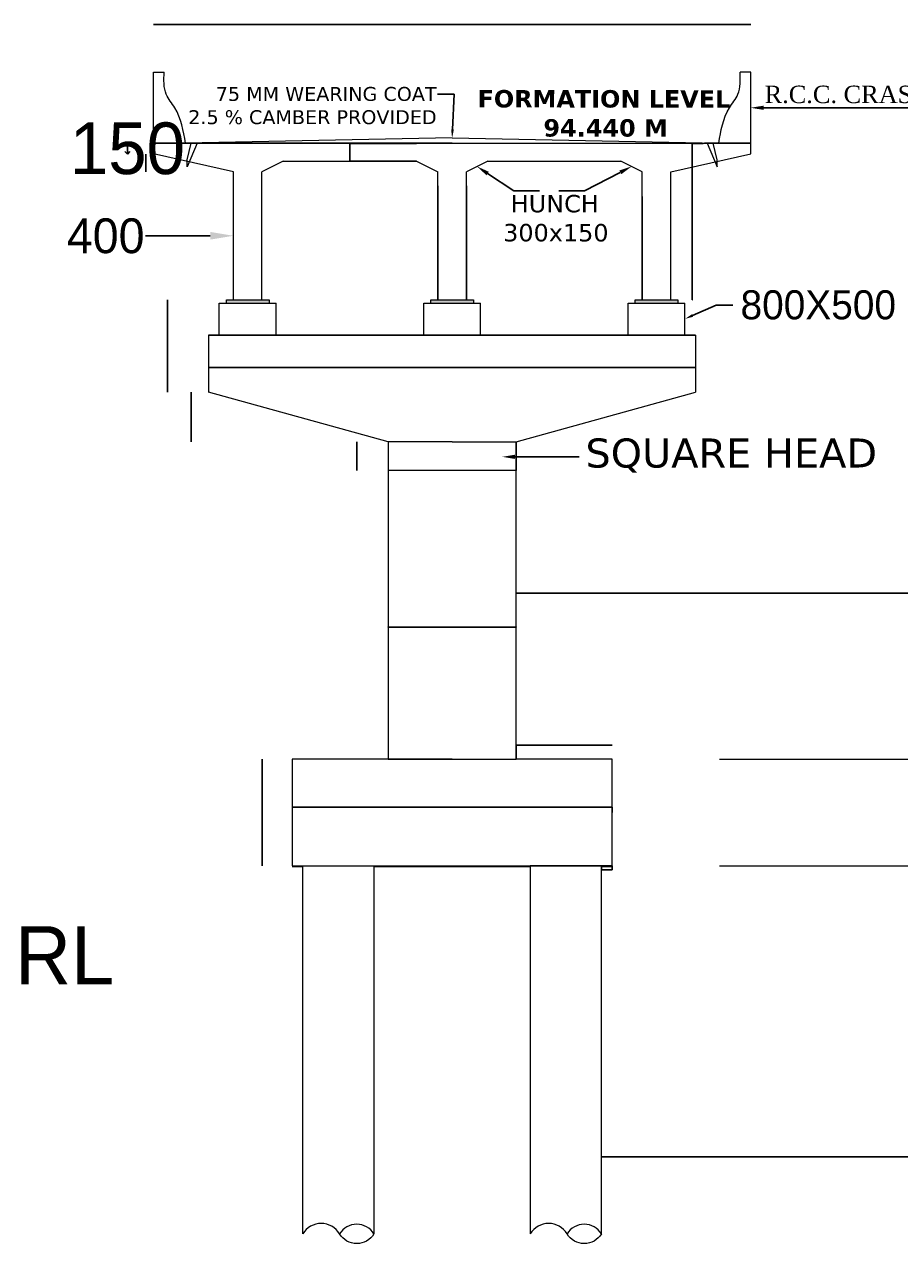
# Model space of a CAD drawing. Header units: millimetres. Extents: x -20950785 to 389010297, y -11535949 to 14056629.
# Tile 218 of 256: x 11945682 to 11983355, y -924157 to -871685. Entities that reach past the tile are written whole.
import ezdxf
from ezdxf import colors
from ezdxf.entities.mleader import LeaderData, LeaderLine
from ezdxf.math import Vec2, Vec3

# ---------------------------------------------------------------- set-up
doc = ezdxf.new("R2010")
doc.units = ezdxf.units.MM
doc.header["$LTSCALE"] = 60
doc.header["$MEASUREMENT"] = 0
doc.layers.add('AAA', color=210, linetype='Continuous')
doc.layers.add('TEXT', color=7, linetype='Continuous')
doc.layers.add('bRIDGE LINE', color=1, linetype='Continuous', lineweight=15)
doc.layers.add('HAAAA', color=7, linetype='Continuous', lineweight=15, plot=False, transparency=0.01)
doc.styles.add('PDF Arial Bold', font='times.ttf')
doc.styles.add('PDF Verdana Bold', font='verdanab.ttf')
doc.dimstyles.get("Standard").update_dxf_attribs({"dimtxt": 400, "dimasz": 215, "dimexe": 0.18, "dimexo": 0.0625, "dimgap": 0.09, "dimtad": 0, "dimtih": 1, "dimtoh": 1, "dimdec": 0, "dimzin": 4, "dimdsep": 46, "dimtxsty": 'Standard', "dimblk": 'OPEN90', "dimcen": 0, "dimadec": 0, "dimazin": 1, "dimtfac": 1, "dimtdec": 0, "dimtix": 1, "dimtofl": 0, "dimtmove": 0, "dimatfit": 3, "dimldrblk": 'OPEN30', "dimfxl": 1, "dimtolj": 1, "dimtzin": 0, "dimarcsym": 0})

# ---------------------------------------------------------------- blocks, each defined once
blk = doc.blocks.new('_Open90')
at = {"color": 0, "linetype": 'ByBlock', "lineweight": -2}
for p, q in [((0, 0), (-1, 0)), ((-0.5, 0.5), (0, 0)), ((0, 0), (-0.5, -0.5))]:
    blk.add_line(p, q, dxfattribs=at)
blk = doc.blocks.new('*D1419')
at = {"layer": 'AAA', "color": 0, "lineweight": -2, "ltscale": 2, "transparency": 16777216}
for p, q in [((11951838, -885067), (11951838, -885067)), ((11951838, -885067), (11951838, -887514)), ((11951838, -887515), (11951838, -887515))]:
    blk.add_line(p, q, dxfattribs=at)
at = {"layer": 'Defpoints', "color": 0, "lineweight": 9, "ltscale": 2, "transparency": 16777216}
for p in [(11951838, -885067), (11951838, -887515), (11951838, -887515)]:
    blk.add_point(p, dxfattribs=at)
at = {"layer": 'AAA', "color": 0, "lineweight": -2, "ltscale": 2, "transparency": 16777216, "xscale": 0.5, "yscale": 0.5, "zscale": 0.5}
for p, rotation in [((11951838, -885067), 90), ((11951838, -887515), 270)]:
    blk.add_blockref('_Open90', p, dxfattribs=dict(at, rotation=rotation))
at = {"layer": 'AAA', "color": 0, "lineweight": 5, "ltscale": 2, "transparency": 16777216, "insert": (11951835, -886291), "char_height": 2, "attachment_point": 5}
blk.add_mtext('\\A1;800', dxfattribs=at)
blk = doc.blocks.new('_Open30')
at = {"color": 0, "linetype": 'ByBlock', "lineweight": -2}
for p, q in [((-1, 0.27), (0, 0)), ((0, 0), (-1, -0.27)), ((0, 0), (-1, 0))]:
    blk.add_line(p, q, dxfattribs=at)
blk = doc.blocks.new('*D1420')
at = {"layer": 'AAA', "color": 0, "lineweight": -2, "ltscale": 2, "transparency": 16777216}
for p, q in [((11959997, -889657), (11959997, -889657)), ((11959997, -889657), (11959997, -890881)), ((11959997, -890881), (11959997, -890881))]:
    blk.add_line(p, q, dxfattribs=at)
at = {"layer": 'Defpoints', "color": 0, "lineweight": 9, "ltscale": 2, "transparency": 16777216}
for p in [(11959997, -889657), (11959997, -890881), (11959997, -890881)]:
    blk.add_point(p, dxfattribs=at)
at = {"layer": 'AAA', "color": 0, "lineweight": -2, "ltscale": 2, "transparency": 16777216, "xscale": 0.5, "yscale": 0.5, "zscale": 0.5}
for p, rotation in [((11959997, -889657), 90), ((11959997, -890881), 270)]:
    blk.add_blockref('_Open90', p, dxfattribs=dict(at, rotation=rotation))
at = {"layer": 'AAA', "color": 0, "lineweight": 5, "ltscale": 2, "transparency": 16777216, "insert": (11959993, -890269), "char_height": 2, "attachment_point": 5}
blk.add_mtext('\\A1;{\\H1.5x;400}', dxfattribs=at)
blk = doc.blocks.new('*D1421')
at = {"layer": 'AAA', "color": 0, "lineweight": -2, "ltscale": 2, "transparency": 16777216}
for p, q in [((11955918, -903306), (11955918, -903306)), ((11955918, -903306), (11955918, -905598)), ((11955918, -907896), (11955918, -905604)), ((11955918, -907896), (11955918, -907896))]:
    blk.add_line(p, q, dxfattribs=at)
at = {"layer": 'Defpoints', "color": 0, "lineweight": 9, "ltscale": 2, "transparency": 16777216}
for p in [(11955918, -903306), (11955918, -907896), (11955918, -907896)]:
    blk.add_point(p, dxfattribs=at)
at = {"layer": 'AAA', "color": 0, "lineweight": -2, "ltscale": 2, "transparency": 16777216, "xscale": 0.2, "yscale": 0.2, "zscale": 0.2}
for p, rotation in [((11955918, -903306), 90), ((11955918, -907896), 270)]:
    blk.add_blockref('_Open90', p, dxfattribs=dict(at, rotation=rotation))
at = {"layer": 'AAA', "color": 0, "lineweight": 5, "ltscale": 2, "transparency": 16777216, "insert": (11955918, -905601), "char_height": 1, "attachment_point": 5, "rotation": 90}
blk.add_mtext('\\A1;{\\H2x;1500}', dxfattribs=at)
blk = doc.blocks.new('*D1422')
at = {"layer": 'AAA', "color": 0, "lineweight": -2, "ltscale": 2, "transparency": 16777216}
for p, q in [((11961339, -897620), (11961339, -897619)), ((11961339, -897620), (11964090, -897620)), ((11966848, -897620), (11964097, -897620)), ((11966848, -897620), (11966848, -897619))]:
    blk.add_line(p, q, dxfattribs=at)
at = {"layer": 'Defpoints', "color": 0, "lineweight": 9, "ltscale": 2, "transparency": 16777216}
for p in [(11961339, -897620), (11966848, -897620), (11966848, -897620)]:
    blk.add_point(p, dxfattribs=at)
at = {"layer": 'AAA', "color": 0, "lineweight": -2, "ltscale": 2, "transparency": 16777216, "xscale": 0.2, "yscale": 0.2, "zscale": 0.2, "rotation": 180}
blk.add_blockref('_Open90', (11961339, -897620), dxfattribs=at)
at = {"layer": 'AAA', "color": 0, "lineweight": -2, "ltscale": 2, "transparency": 16777216, "xscale": 0.2, "yscale": 0.2, "zscale": 0.2}
blk.add_blockref('_Open90', (11966848, -897620), dxfattribs=at)
at = {"layer": 'AAA', "color": 0, "lineweight": 5, "ltscale": 2, "transparency": 16777216, "insert": (11964093, -897620), "char_height": 1, "attachment_point": 5}
blk.add_mtext('\\A1;{\\H2.45x;1800}', dxfattribs=at)
blk = doc.blocks.new('*D1423')
at = {"layer": 'AAA', "color": 0, "lineweight": -2, "ltscale": 2, "transparency": 16777216}
for p, q in [((11957208, -905370), (11957208, -905370)), ((11957208, -905370), (11964090, -905370)), ((11970979, -905370), (11964097, -905370)), ((11970979, -905601), (11970979, -905370))]:
    blk.add_line(p, q, dxfattribs=at)
at = {"layer": 'Defpoints', "color": 0, "lineweight": 9, "ltscale": 2, "transparency": 16777216}
for p in [(11957208, -905370), (11970979, -905370), (11970979, -905601)]:
    blk.add_point(p, dxfattribs=at)
at = {"layer": 'AAA', "color": 0, "lineweight": -2, "ltscale": 2, "transparency": 16777216, "xscale": 0.2, "yscale": 0.2, "zscale": 0.2, "rotation": 180}
blk.add_blockref('_Open90', (11957208, -905370), dxfattribs=at)
at = {"layer": 'AAA', "color": 0, "lineweight": -2, "ltscale": 2, "transparency": 16777216, "xscale": 0.2, "yscale": 0.2, "zscale": 0.2}
blk.add_blockref('_Open90', (11970979, -905370), dxfattribs=at)
at = {"layer": 'AAA', "color": 0, "lineweight": 5, "ltscale": 2, "transparency": 16777216, "insert": (11964093, -905370), "char_height": 1, "attachment_point": 5}
blk.add_mtext('\\A1;{\\H2x;4500}', dxfattribs=at)
blk = doc.blocks.new('*D1424')
at = {"layer": 'AAA', "color": 0, "lineweight": -2, "ltscale": 2, "transparency": 16777216}
for p, q in [((11951838, -883536), (11951838, -883536)), ((11951838, -883537), (11951838, -885066)), ((11951838, -885067), (11951838, -885067))]:
    blk.add_line(p, q, dxfattribs=at)
at = {"layer": 'Defpoints', "color": 0, "lineweight": 9, "ltscale": 2, "transparency": 16777216}
for p in [(11951838, -883536), (11951838, -885067), (11951838, -885067)]:
    blk.add_point(p, dxfattribs=at)
at = {"layer": 'AAA', "color": 0, "lineweight": -2, "ltscale": 2, "transparency": 16777216, "xscale": 0.5, "yscale": 0.5, "zscale": 0.5}
for p, rotation in [((11951838, -883536), 90), ((11951838, -885067), 270)]:
    blk.add_blockref('_Open90', p, dxfattribs=dict(at, rotation=rotation))
at = {"layer": 'AAA', "color": 0, "lineweight": 5, "ltscale": 2, "transparency": 16777216, "insert": (11951835, -884301), "char_height": 2, "attachment_point": 5}
blk.add_mtext('\\A1;500', dxfattribs=at)
blk = doc.blocks.new('*D1425')
at = {"layer": 'AAA', "color": 0, "lineweight": -2, "transparency": 16777216}
for p, q in [((11952861, -887515), (11952861, -887515)), ((11952861, -887515), (11952861, -889656)), ((11952861, -889657), (11952861, -889657))]:
    blk.add_line(p, q, dxfattribs=at)
at = {"layer": 'Defpoints', "color": 0, "lineweight": 9, "transparency": 16777216}
for p in [(11952861, -887515), (11952861, -889657), (11952861, -889657)]:
    blk.add_point(p, dxfattribs=at)
at = {"layer": 'AAA', "color": 0, "lineweight": -2, "transparency": 16777216, "xscale": 0.5, "yscale": 0.5, "zscale": 0.5}
for p, rotation in [((11952861, -887515), 90), ((11952861, -889657), 270)]:
    blk.add_blockref('_Open90', p, dxfattribs=dict(at, rotation=rotation))
at = {"layer": 'AAA', "color": 0, "lineweight": 5, "transparency": 16777216, "insert": (11952858, -888586), "char_height": 0.4, "attachment_point": 5}
blk.add_mtext('\\A1;{\\H6.66667x;700}', dxfattribs=at)
blk = doc.blocks.new('*D1426')
at = {"layer": 'AAA', "color": 0, "lineweight": -2, "ltscale": 2, "transparency": 16777216}
for p, q in [((11953612, -886453), (11953612, -886453)), ((11953613, -886454), (11964086, -886454)), ((11974574, -886454), (11964101, -886454)), ((11974575, -886453), (11974575, -886453))]:
    blk.add_line(p, q, dxfattribs=at)
at = {"layer": 'Defpoints', "color": 0, "lineweight": 9, "ltscale": 2, "transparency": 16777216}
for p in [(11953612, -886454), (11974575, -886454), (11974575, -886454)]:
    blk.add_point(p, dxfattribs=at)
at = {"layer": 'AAA', "color": 0, "lineweight": -2, "ltscale": 2, "transparency": 16777216, "rotation": 180}
blk.add_blockref('_Open90', (11953612, -886454), dxfattribs=at)
at = {"layer": 'AAA', "color": 0, "lineweight": -2, "ltscale": 2, "transparency": 16777216}
blk.add_blockref('_Open90', (11974575, -886454), dxfattribs=at)
at = {"layer": 'AAA', "color": 0, "lineweight": 5, "ltscale": 2, "transparency": 16777216, "insert": (11964093, -886454), "char_height": 2, "attachment_point": 5}
blk.add_mtext('\\A1;{\\H2x;6850}', dxfattribs=at)
blk = doc.blocks.new('*D1503')
at = {"layer": 'AAA', "color": 0, "lineweight": -2, "ltscale": 2, "transparency": 16777216}
for p, q in [((11970520, -907896), (11970520, -908065)), ((11970520, -908065), (11970747, -908065)), ((11970979, -908065), (11970752, -908065)), ((11970979, -907896), (11970979, -908065))]:
    blk.add_line(p, q, dxfattribs=at)
at = {"layer": 'Defpoints', "color": 0, "lineweight": 9, "ltscale": 2, "transparency": 16777216}
for p in [(11970520, -907896), (11970979, -907896), (11970979, -908065)]:
    blk.add_point(p, dxfattribs=at)
at = {"layer": 'AAA', "color": 0, "lineweight": -2, "ltscale": 2, "transparency": 16777216, "xscale": 0.2, "yscale": 0.2, "zscale": 0.2, "rotation": 180}
blk.add_blockref('_Open90', (11970520, -908065), dxfattribs=at)
at = {"layer": 'AAA', "color": 0, "lineweight": -2, "ltscale": 2, "transparency": 16777216, "xscale": 0.2, "yscale": 0.2, "zscale": 0.2}
blk.add_blockref('_Open90', (11970979, -908065), dxfattribs=at)
at = {"layer": 'AAA', "color": 0, "lineweight": 5, "ltscale": 2, "transparency": 16777216, "insert": (11970750, -908065), "char_height": 1, "attachment_point": 5}
blk.add_mtext('\\A1;{\\H2x;150}', dxfattribs=at)
blk = doc.blocks.new('*D1504')
at = {"layer": 'AAA', "color": 0, "lineweight": -2, "ltscale": 2, "transparency": 16777216}
for p, q in [((11966848, -903306), (11966848, -902705)), ((11966848, -902705), (11968910, -902705)), ((11970979, -902705), (11968917, -902705)), ((11970979, -902705), (11970979, -902705))]:
    blk.add_line(p, q, dxfattribs=at)
at = {"layer": 'Defpoints', "color": 0, "lineweight": 9, "ltscale": 2, "transparency": 16777216}
for p in [(11970979, -902705), (11970979, -902705), (11966848, -903306)]:
    blk.add_point(p, dxfattribs=at)
at = {"layer": 'AAA', "color": 0, "lineweight": -2, "ltscale": 2, "transparency": 16777216, "xscale": 0.2, "yscale": 0.2, "zscale": 0.2, "rotation": 180}
blk.add_blockref('_Open90', (11966848, -902705), dxfattribs=at)
at = {"layer": 'AAA', "color": 0, "lineweight": -2, "ltscale": 2, "transparency": 16777216, "xscale": 0.2, "yscale": 0.2, "zscale": 0.2}
blk.add_blockref('_Open90', (11970979, -902705), dxfattribs=at)
at = {"layer": 'AAA', "color": 0, "lineweight": 5, "ltscale": 2, "transparency": 16777216, "insert": (11968913, -902705), "char_height": 1, "attachment_point": 5}
blk.add_mtext('\\A1;{\\H2x;1350}', dxfattribs=at)
blk = doc.blocks.new('*D1427')
at = {"layer": 'AAA', "color": 0, "lineweight": -2, "transparency": 16777216}
for p, q in [((11966848, -896145), (11966848, -896171)), ((11966849, -896170), (11987315, -896170)), ((12007844, -896170), (11987377, -896170)), ((12007845, -896170), (12007845, -896170))]:
    blk.add_line(p, q, dxfattribs=at)
at = {"layer": 'Defpoints', "color": 0, "lineweight": 9, "transparency": 16777216}
for p in [(11966848, -896145), (12007845, -896170), (12007845, -896170)]:
    blk.add_point(p, dxfattribs=at)
at = {"layer": 'AAA', "color": 0, "lineweight": -2, "transparency": 16777216, "rotation": 180}
blk.add_blockref('_Open90', (11966848, -896170), dxfattribs=at)
at = {"layer": 'AAA', "color": 0, "lineweight": -2, "transparency": 16777216}
blk.add_blockref('_Open90', (12007845, -896170), dxfattribs=at)
at = {"layer": 'AAA', "color": 0, "lineweight": 5, "transparency": 16777216, "insert": (11987346, -896170), "char_height": 1, "attachment_point": 5}
blk.add_mtext('\\A1;{\\fVerdana|b0|i0|c0|p34;\\H2.5x;R.C.C. CIRCULAR PIER 1800MM DIA}', dxfattribs=at)
blk = doc.blocks.new('*D1428')
at = {"layer": 'AAA', "color": 0, "lineweight": -2, "ltscale": 2, "transparency": 16777216}
for p, q in [((11970520, -920424), (11970520, -920424)), ((11970520, -920424), (11987319, -920424)), ((12004172, -920424), (11987373, -920424)), ((12004172, -920774), (12004172, -920424))]:
    blk.add_line(p, q, dxfattribs=at)
at = {"layer": 'Defpoints', "color": 0, "lineweight": 9, "ltscale": 2, "transparency": 16777216}
for p in [(11970520, -920424), (12004172, -920424), (12004172, -920774)]:
    blk.add_point(p, dxfattribs=at)
at = {"layer": 'AAA', "color": 0, "lineweight": -2, "ltscale": 2, "transparency": 16777216, "xscale": 0.2, "yscale": 0.2, "zscale": 0.2, "rotation": 180}
blk.add_blockref('_Open90', (11970520, -920424), dxfattribs=at)
at = {"layer": 'AAA', "color": 0, "lineweight": -2, "ltscale": 2, "transparency": 16777216, "xscale": 0.2, "yscale": 0.2, "zscale": 0.2}
blk.add_blockref('_Open90', (12004172, -920424), dxfattribs=at)
at = {"layer": 'AAA', "color": 0, "lineweight": 5, "ltscale": 2, "transparency": 16777216, "insert": (11987346, -920424), "char_height": 1, "attachment_point": 5}
blk.add_mtext('\\A1;{\\fVerdana|b0|i0|c0|p34;\\H2.5x;4 NOS. R.C.C. BORED CAST IN \\PSITU PILES 1000 %%C EACH}', dxfattribs=at)
blk = doc.blocks.new('*D1431')
at = {"layer": 'AAA', "color": 0, "lineweight": -2, "transparency": 16777216}
for p, q in [((11950117, -876804), (11950117, -876804)), ((11950117, -877019), (11950117, -877048)), ((11950117, -877263), (11950117, -877263))]:
    blk.add_line(p, q, dxfattribs=at)
at = {"layer": 'Defpoints', "color": 0, "lineweight": 9, "transparency": 16777216}
for p in [(11950117, -876804), (11950117, -877263), (11950117, -877263)]:
    blk.add_point(p, dxfattribs=at)
at = {"layer": 'AAA', "color": 0, "lineweight": -2, "transparency": 16777216, "xscale": 215, "yscale": 215, "zscale": 215}
for p, rotation in [((11950117, -876804), 90), ((11950117, -877263), 270)]:
    blk.add_blockref('_Open90', p, dxfattribs=dict(at, rotation=rotation))
at = {"layer": 'AAA', "color": 0, "lineweight": 5, "transparency": 16777216, "insert": (11950117, -877033), "char_height": 400, "attachment_point": 5}
blk.add_mtext('\\A1;{\\H5.5556x;150}', dxfattribs=at)
blk = doc.blocks.new('*D1432')
at = {"layer": 'AAA', "color": 0, "lineweight": -2, "ltscale": 2, "transparency": 16777216}
for p, q in [((11950904, -877263), (11950904, -877263)), ((11950904, -877263), (11950904, -877645)), ((11950904, -878028), (11950904, -877646)), ((11950904, -878028), (11950904, -878028))]:
    blk.add_line(p, q, dxfattribs=at)
at = {"layer": 'Defpoints', "color": 0, "lineweight": 9, "ltscale": 2, "transparency": 16777216}
for p in [(11950904, -877263), (11950904, -878028), (11950904, -878028)]:
    blk.add_point(p, dxfattribs=at)
at = {"layer": 'AAA', "color": 0, "lineweight": -2, "ltscale": 2, "transparency": 16777216, "xscale": 0.2, "yscale": 0.2, "zscale": 0.2}
for p, rotation in [((11950904, -877263), 90), ((11950904, -878028), 270)]:
    blk.add_blockref('_Open90', p, dxfattribs=dict(at, rotation=rotation))
at = {"layer": 'AAA', "color": 0, "lineweight": 5, "ltscale": 2, "transparency": 16777216, "insert": (11950904, -877645), "char_height": 1, "attachment_point": 5}
blk.add_mtext('\\A1;250', dxfattribs=at)
blk = doc.blocks.new('*D1505')
at = {"layer": 'AAA', "color": 0, "lineweight": -2, "ltscale": 2, "transparency": 16777216}
for p, q in [((11962563, -876804), (11959694, -876804)), ((11959694, -876804), (11959694, -877186)), ((11959694, -877569), (11959694, -877187)), ((11962563, -877569), (11959694, -877569))]:
    blk.add_line(p, q, dxfattribs=at)
at = {"layer": 'Defpoints', "color": 0, "lineweight": 9, "ltscale": 2, "transparency": 16777216}
for p in [(11959694, -876804), (11962563, -876804), (11962563, -877569)]:
    blk.add_point(p, dxfattribs=at)
at = {"layer": 'AAA', "color": 0, "lineweight": -2, "ltscale": 2, "transparency": 16777216, "xscale": 0.2, "yscale": 0.2, "zscale": 0.2}
for p, rotation in [((11959694, -876804), 90), ((11959694, -877569), 270)]:
    blk.add_blockref('_Open90', p, dxfattribs=dict(at, rotation=rotation))
at = {"layer": 'AAA', "color": 0, "lineweight": 5, "ltscale": 2, "transparency": 16777216, "insert": (11959694, -877186), "char_height": 1, "attachment_point": 5}
blk.add_mtext('\\A1;250', dxfattribs=at)
blk = doc.blocks.new('*D1433')
at = {"layer": 'Defpoints', "color": 0, "lineweight": 9, "ltscale": 2, "transparency": 16777216}
for p in [(11952617, -871686), (11975569, -871686), (11975569, -871686)]:
    blk.add_point(p, dxfattribs=at)
at = {"layer": 'TEXT', "color": 0, "lineweight": -2, "ltscale": 2, "transparency": 16777216}
for p, q in [((11952617, -871686), (11952617, -871686)), ((11952619, -871686), (11964114, -871686)), ((11975567, -871686), (11964122, -871686)), ((11975569, -871686), (11975569, -871686))]:
    blk.add_line(p, q, dxfattribs=at)
at = {"layer": 'TEXT', "color": 0, "lineweight": -2, "ltscale": 2, "transparency": 16777216, "xscale": 2, "yscale": 2, "zscale": 2, "rotation": 180}
blk.add_blockref('_Open90', (11952617, -871686), dxfattribs=at)
at = {"layer": 'TEXT', "color": 0, "lineweight": -2, "ltscale": 2, "transparency": 16777216, "xscale": 2, "yscale": 2, "zscale": 2}
blk.add_blockref('_Open90', (11975569, -871686), dxfattribs=at)
at = {"layer": 'TEXT', "color": 0, "lineweight": 5, "ltscale": 2, "transparency": 16777216, "insert": (11964118, -871686), "char_height": 2.5, "attachment_point": 5}
blk.add_mtext('\\A1;7500', dxfattribs=at)
blk = doc.blocks.new('*D1434')
at = {"layer": 'AAA', "color": 0, "lineweight": -2, "ltscale": 2, "transparency": 16777216}
for p, q in [((11951240, -871686), (11951240, -871686)), ((11951241, -871686), (11951927, -871686)), ((11952616, -871686), (11951930, -871686)), ((11952617, -871686), (11952617, -871686))]:
    blk.add_line(p, q, dxfattribs=at)
at = {"layer": 'Defpoints', "color": 0, "lineweight": 9, "ltscale": 2, "transparency": 16777216}
for p in [(11951240, -871686), (11952617, -871686), (11952617, -871686)]:
    blk.add_point(p, dxfattribs=at)
at = {"layer": 'AAA', "color": 0, "lineweight": -2, "ltscale": 2, "transparency": 16777216, "rotation": 180}
blk.add_blockref('_Open90', (11951240, -871686), dxfattribs=at)
at = {"layer": 'AAA', "color": 0, "lineweight": -2, "ltscale": 2, "transparency": 16777216}
blk.add_blockref('_Open90', (11952617, -871686), dxfattribs=at)
at = {"layer": 'AAA', "color": 0, "lineweight": 5, "ltscale": 2, "transparency": 16777216, "insert": (11951929, -871686), "char_height": 1.4, "attachment_point": 5}
blk.add_mtext('\\A1;{\\H0.8x;450}', dxfattribs=at)
blk = doc.blocks.new('*D1435')
at = {"layer": 'AAA', "color": 0, "lineweight": -2, "ltscale": 2, "transparency": 16777216}
for p, q in [((11975569, -871686), (11975569, -871686)), ((11975570, -871686), (11976257, -871686)), ((11976946, -871686), (11976260, -871686)), ((11976947, -871686), (11976947, -871686))]:
    blk.add_line(p, q, dxfattribs=at)
at = {"layer": 'Defpoints', "color": 0, "lineweight": 9, "ltscale": 2, "transparency": 16777216}
for p in [(11975569, -871686), (11976947, -871686), (11976947, -871686)]:
    blk.add_point(p, dxfattribs=at)
at = {"layer": 'AAA', "color": 0, "lineweight": -2, "ltscale": 2, "transparency": 16777216, "rotation": 180}
blk.add_blockref('_Open90', (11975569, -871686), dxfattribs=at)
at = {"layer": 'AAA', "color": 0, "lineweight": -2, "ltscale": 2, "transparency": 16777216}
blk.add_blockref('_Open90', (11976947, -871686), dxfattribs=at)
at = {"layer": 'AAA', "color": 0, "lineweight": 5, "ltscale": 2, "transparency": 16777216, "insert": (11976258, -871686), "char_height": 1.4, "attachment_point": 5}
blk.add_mtext('\\A1;{\\H0.8x;450}', dxfattribs=at)
blk = doc.blocks.new('*D1436')
at = {"layer": 'AAA', "color": 0, "lineweight": -2, "ltscale": 2, "transparency": 16777216}
for p, q in [((11974903, -876804), (11974432, -876804)), ((11974433, -876804), (11974433, -880167)), ((11974433, -883536), (11974433, -880174)), ((11974433, -883536), (11974433, -883536))]:
    blk.add_line(p, q, dxfattribs=at)
at = {"layer": 'Defpoints', "color": 0, "lineweight": 9, "ltscale": 2, "transparency": 16777216}
for p in [(11974903, -876804), (11974433, -883536), (11974433, -883536)]:
    blk.add_point(p, dxfattribs=at)
at = {"layer": 'AAA', "color": 0, "lineweight": -2, "ltscale": 2, "transparency": 16777216, "xscale": 0.2, "yscale": 0.2, "zscale": 0.2}
for p, rotation in [((11974433, -876804), 90), ((11974433, -883536), 270)]:
    blk.add_blockref('_Open90', p, dxfattribs=dict(at, rotation=rotation))
at = {"layer": 'AAA', "color": 0, "lineweight": 5, "ltscale": 2, "transparency": 16777216, "insert": (11974433, -880170), "char_height": 1, "attachment_point": 5, "rotation": 270}
blk.add_mtext('\\A1;{\\H2x;2200}', dxfattribs=at)

msp = doc.modelspace()

# ---------------------------------------------------------------- hatches: boundary and pattern name
at = {"layer": 'AAA', "lineweight": 5}
h = msp.add_hatch(color=7, dxfattribs=at)
h.dxf.hatch_style = 1
h.paths.add_polyline_path([(11956213.25, -883536.39), (11954377.08, -883536.39), (11954377.08, -883689.41), (11956213.25, -883689.41)])
h.paths.add_polyline_path([(11965011.54, -883536.39), (11963175.38, -883536.39), (11963175.38, -883689.41), (11965011.54, -883689.41)])
h.paths.add_polyline_path([(11973809.84, -883536.39), (11971973.67, -883536.39), (11971973.67, -883689.41), (11973809.84, -883689.41)])

# ---------------------------------------------------------------- linework, layer by layer
at = {"layer": 'AAA', "color": 7, "lineweight": 5}
for p, q in [((11951240.3, -876803.78), (11951240.3, -873743.51)), ((11951240.3, -873743.51), (11951699.34, -873743.51)), ((11976946.62, -873743.51), (11976487.58, -873743.51)), ((11976946.62, -876803.78), (11976946.62, -873743.51)), ((11964093.46, -876803.78), (11951240.3, -876803.78)), ((11951240.3, -876803.78), (11976946.62, -876803.78)), ((11951240.3, -876803.78), (11952617.42, -876803.78)), ((11951240.3, -876803.78), (11952617.42, -876803.78)), ((11951240.3, -876803.78), (11951240.3, -877262.82)), ((11964093.46, -876574.26), (11952617.42, -876803.78)), ((11954683.11, -876803.78), (11955907.22, -876803.78)), ((11963481.4, -876803.78), (11964705.51, -876803.78)), ((11964093.46, -876574.26), (11975569.5, -876803.78)), ((11972279.7, -876803.78), (11973503.81, -876803.78)), ((11976946.62, -876803.78), (11975569.5, -876803.78)), ((11976946.62, -876803.78), (11975569.5, -876803.78)), ((11976946.62, -877262.82), (11976946.62, -876803.78)), ((11954683.11, -878027.89), (11951240.3, -877262.82)), ((11973503.81, -878027.89), (11976946.62, -877262.82)), ((11956825.3, -877568.85), (11955907.22, -878027.89)), ((11956825.3, -877568.85), (11962563.32, -877568.85)), ((11962563.32, -877568.85), (11963481.4, -878027.89)), ((11965623.6, -877568.85), (11964705.51, -878027.89)), ((11965623.6, -877568.85), (11971361.62, -877568.85)), ((11972279.7, -878027.89), (11971361.62, -877568.85)), ((11954683.11, -883536.39), (11954683.11, -878027.89)), ((11955907.22, -883536.39), (11955907.22, -878027.89)), ((11963481.4, -883536.39), (11963481.4, -878027.89)), ((11964705.51, -883536.39), (11964705.51, -878027.89)), ((11972279.7, -878486.94), (11972279.7, -878027.89)), ((11972279.7, -883536.39), (11972279.7, -878027.89)), ((11973503.81, -883536.39), (11973503.81, -878027.89)), ((11963481.4, -883536.39), (11963481.4, -878639.95)), ((11963481.4, -878639.95), (11963481.4, -883536.39)), ((11964705.51, -878639.95), (11964705.51, -883536.39)), ((11964705.51, -878639.95), (11964705.51, -883536.39)), ((11972279.7, -883536.39), (11972279.7, -879098.99)), ((11972279.7, -879098.99), (11972279.7, -883536.39)), ((11954377.08, -883689.41), (11954377.08, -883536.39)), ((11954377.08, -883536.39), (11956213.25, -883536.39)), ((11954377.08, -883536.39), (11954683.11, -883536.39)), ((11956213.25, -883536.39), (11956213.25, -883689.41)), ((11963175.38, -883689.41), (11963175.38, -883536.39)), ((11963175.38, -883536.39), (11965011.54, -883536.39)), ((11963175.38, -883536.39), (11963481.4, -883536.39)), ((11965011.54, -883536.39), (11965011.54, -883689.41)), ((11971973.67, -883689.41), (11971973.67, -883536.39)), ((11971973.67, -883536.39), (11973809.84, -883536.39)), ((11971973.67, -883536.39), (11972279.7, -883536.39)), ((11973809.84, -883536.39), (11973809.84, -883689.41)), ((11954071.05, -885066.53), (11954071.05, -883689.41)), ((11954071.05, -883689.41), (11956519.27, -883689.41)), ((11954071.05, -883689.41), (11954377.08, -883689.41)), ((11956519.27, -885066.53), (11956519.27, -883689.41)), ((11962869.35, -885066.53), (11962869.35, -883689.41)), ((11962869.35, -883689.41), (11965317.57, -883689.41)), ((11962869.35, -883689.41), (11963175.38, -883689.41)), ((11965317.57, -885066.53), (11965317.57, -883689.41)), ((11971667.64, -885066.53), (11971667.64, -883689.41)), ((11971667.64, -883689.41), (11974115.87, -883689.41)), ((11971667.64, -883689.41), (11971973.67, -883689.41)), ((11974115.87, -885066.53), (11974115.87, -883689.41)), ((11954071.05, -885066.53), (11954071.05, -884225.29)), ((11956519.27, -885066.53), (11956519.27, -884225.29)), ((11971667.64, -885066.53), (11971667.64, -884357.88)), ((11974115.87, -885066.53), (11974115.87, -884357.88)), ((11953612.01, -885066.53), (11974574.91, -885066.53)), ((11953612.01, -885066.53), (11953612.01, -887514.75)), ((11974574.91, -885066.53), (11953612.01, -885066.53)), ((11953612.01, -885066.53), (11974574.91, -885066.53)), ((11954071.05, -885066.53), (11954071.05, -884797.25)), ((11974115.87, -885066.53), (11974115.87, -884797.25)), ((11974574.91, -885066.53), (11974574.91, -887514.75)), ((11961339.21, -889656.94), (11953612.01, -887514.75)), ((11966847.71, -889656.94), (11974574.91, -887514.75)), ((11952865.46, -889656.94), (11952865.46, -889656.94)), ((11964093.46, -889656.94), (11961339.21, -889656.94)), ((11961339.21, -889656.94), (11961339.21, -890881.06)), ((11964093.46, -889656.94), (11966847.71, -889656.94)), ((11966847.71, -903305.78), (11966847.71, -889656.94)), ((11966847.71, -889656.94), (11966847.71, -890881.06)), ((11961339.21, -890881.06), (11961339.21, -903305.78)), ((11966847.71, -890881.06), (11961339.21, -890881.06)), ((11964093.46, -903305.78), (11957207.84, -903305.78)), ((11957207.84, -903305.78), (11957207.84, -907896.19)), ((11961339.21, -903305.78), (11966847.71, -903305.78)), ((11970979.08, -903305.78), (11966847.71, -903305.78)), ((11970979.08, -907896.19), (11970979.08, -903305.78)), ((11975607.78, -903305.78), (11992818.56, -903305.78)), ((11957207.84, -907896.19), (11970979.08, -907896.19)), ((11957207.84, -907896.19), (11957666.88, -907896.19)), ((11957666.88, -907896.19), (11960727.16, -907896.19)), ((11957666.88, -923739.85), (11957666.88, -907896.19)), ((11960727.16, -907896.19), (11960727.16, -923739.85)), ((11970520.04, -907896.19), (11967459.76, -907896.19)), ((11967459.76, -907896.19), (11967459.76, -923739.85)), ((11970979.08, -907896.19), (11970520.04, -907896.19)), ((11970520.04, -923739.85), (11970520.04, -907896.19)), ((11975607.78, -907896.19), (11992860.03, -907896.19))]:
    msp.add_line(p, q, dxfattribs=at)
at = {"layer": 'AAA', "color": 7, "lineweight": 5, "ltscale": 2}
for p, q in [((11952617.42, -876803.78), (11953229.48, -876803.78)), ((11953112.26, -876803.78), (11952690.21, -877815.95)), ((11952690.21, -877509.92), (11952864.13, -876803.78)), ((11975569.5, -876803.78), (11974957.44, -876803.78)), ((11975074.66, -876803.78), (11975496.71, -877815.95)), ((11975496.71, -877509.92), (11975322.79, -876803.78)), ((11952690.21, -877815.95), (11952690.21, -877509.92)), ((11975496.71, -877815.95), (11975496.71, -877509.92))]:
    msp.add_line(p, q, dxfattribs=at)
for points in [[(11952617.42, -876803.78), (11952158.38, -875273.64), (11951791.29, -874692.76), (11951699.34, -873743.51)], [(11952617.42, -876803.78), (11952158.38, -875273.64), (11951791.29, -874692.76), (11951699.34, -873743.51)], [(11975569.5, -876803.78), (11976028.54, -875273.64), (11976395.63, -874692.76), (11976487.58, -873743.51)]]:
    msp.add_spline(points, degree=3, dxfattribs=at)
at = {"layer": 'bRIDGE LINE', "color": 7, "lineweight": 5, "ltscale": 2}
for p, q in [((11957207.84, -907926.8), (11957666.88, -907926.8)), ((11960727.16, -907926.8), (11967459.76, -907926.8)), ((11970520.04, -907926.8), (11970979.08, -907926.8))]:
    msp.add_line(p, q, dxfattribs=at)
at = {"layer": 'TEXT', "color": 7, "lineweight": 5, "ltscale": 2}
for points in [[(11960727.16, -923739.85, -0.56401944), (11959248.35, -923739.85, 0.5705137), (11957666.88, -923739.85)], [(11970520.04, -923739.85, -0.56401944), (11969041.24, -923739.85, 0.5705137), (11967459.76, -923739.85)]]:
    msp.add_lwpolyline(points, format="xyb", dxfattribs=at)
for centre in [(11959987.75, -924186.81), (11969780.64, -924186.81)]:
    msp.add_arc(centre, 863.99, 31.152313, 148.847687, dxfattribs=at)

# ---------------------------------------------------------------- texts
at = {"layer": 'AAA', "color": 7, "lineweight": 5, "char_height": 750, "attachment_point": 7, "rotation": 359.955882, "style": 'PDF Verdana Bold'}
for s, insert, width in [('\\pi1247.29046;FORMATION LEVEL \\P\\pi4085.35292;94.440 M', (11963938.78, -876522.91), 13392.499), ('{\\fVerdana|b0|i0|c0|p34; HUNCH \\P300x150}', (11966289.72, -881035.98), 4700.2936)]:
    msp.add_mtext(s, dxfattribs=dict(at, insert=insert, width=width))
at = {"layer": 'AAA', "color": 7, "lineweight": 5, "insert": (11989913.64, -875087.59), "char_height": 750, "attachment_point": 9, "style": 'PDF Arial Bold'}
msp.add_mtext('R.C.C. CRASH BARRIER', dxfattribs=at)

# ---------------------------------------------------------------- dimensions: what is measured, and where the dimension line sits
at = {"layer": 'AAA', "color": 7, "lineweight": 5, "ltscale": 2}
for base, p1, p2, picture, middle in [((11952617.42, -871686.33), (11951240.3, -871686.33), (11952617.42, -871686.33), '*D1434', (11951928.86, -871686.33)), ((11976946.62, -871686.33), (11975569.5, -871686.33), (11976946.62, -871686.33), '*D1435', (11976258.06, -871686.33))]:
    dim = msp.add_linear_dim(base=base, p1=p1, p2=p2, text='{\\H0.8x;450}', dimstyle='Standard', override={"dimtxt": 1.4, "dimasz": 1, "dimexe": 0.01}, dxfattribs=at)
    dim.commit()
    dim.dimension.update_dxf_attribs({"geometry": picture, "text_midpoint": middle, "dimtype": 160})
at = {"layer": 'AAA', "color": 7, "lineweight": 5}
dim = msp.add_linear_dim(base=(11950117.29, -877262.82), p1=(11950117.29, -876803.78), p2=(11950117.29, -877262.82), angle=90, text='{\\H5.5556x;150}', dimstyle='Standard', dxfattribs=at)
dim.commit()
dim.dimension.update_dxf_attribs({"geometry": '*D1431', "text_midpoint": (11950117.29, -877033.3), "dimtype": 160})
at = {"layer": 'AAA', "color": 7, "lineweight": 5, "ltscale": 2}
for base, p1, p2, text, override, picture, middle in [((11959694.31, -876803.78), (11962563.32, -877568.85), (11962563.32, -876803.78), '250', {"dimtxt": 1, "dimasz": 0.2}, '*D1505', (11959694.31, -877186.32)), ((11950903.63, -878027.89), (11950903.63, -877262.82), (11950903.63, -878027.89), '250', {"dimtxt": 1, "dimasz": 0.2}, '*D1432', (11950903.63, -877645.36)), ((11951837.79, -885066.53), (11951837.79, -883536.39), (11951837.79, -885066.53), '500', {"dimtxt": 2, "dimasz": 0.5, "dimtad": 3}, '*D1424', (11951835.36, -884301.46)), ((11951837.79, -887514.75), (11951837.79, -885066.53), (11951837.79, -887514.75), '800', {"dimtxt": 2, "dimasz": 0.5, "dimtad": 3}, '*D1419', (11951835.36, -886290.64)), ((11959996.89, -890881.06), (11959996.89, -889656.94), (11959996.89, -890881.06), '{\\H1.5x;400}', {"dimtxt": 2, "dimasz": 0.5, "dimtad": 3}, '*D1420', (11959993.3, -890269))]:
    dim = msp.add_linear_dim(base=base, p1=p1, p2=p2, angle=90, text=text, dimstyle='Standard', override=override, dxfattribs=at)
    dim.commit()
    dim.dimension.update_dxf_attribs({"geometry": picture, "text_midpoint": middle})
dim = msp.add_linear_dim(base=(11974432.61, -883536.39), p1=(11974903.41, -876803.78), p2=(11974432.61, -883536.39), angle=90, text='{\\H2x;2200}', dimstyle='Standard', override={"dimtxt": 1, "dimasz": 0.2}, dxfattribs=at)
dim.commit()
dim.dimension.update_dxf_attribs({"geometry": '*D1436', "text_midpoint": (11974432.61, -880170.09), "text_rotation": 270})
for base, p1, p2, text, override, picture, middle in [((11974574.91, -886453.56), (11953612.01, -886453.56), (11974574.91, -886453.56), '{\\H2x;6850}', {"dimtxt": 2, "dimasz": 1}, '*D1426', (11964093.46, -886453.56)), ((11966847.71, -897619.64), (11961339.21, -897619.64), (11966847.71, -897619.64), '{\\H2.45x;1800}', {"dimtxt": 1, "dimasz": 0.2}, '*D1422', (11964093.46, -897619.64)), ((11970979.08, -902704.8), (11966847.71, -903305.78), (11970979.08, -902704.8), '{\\H2x;1350}', {"dimtxt": 1, "dimasz": 0.2}, '*D1504', (11968913.4, -902704.8)), ((11970979.08, -905370.3), (11957207.84, -905370.3), (11970979.08, -905600.99), '{\\H2x;4500}', {"dimtxt": 1, "dimasz": 0.2}, '*D1423', (11964093.46, -905370.3)), ((11970979.08, -908064.72), (11970520.04, -907896.19), (11970979.08, -907896.19), '{\\H2x;150}', {"dimtxt": 1, "dimasz": 0.2}, '*D1503', (11970749.56, -908064.72))]:
    dim = msp.add_linear_dim(base=base, p1=p1, p2=p2, text=text, dimstyle='Standard', override=override, dxfattribs=at)
    dim.commit()
    dim.dimension.update_dxf_attribs({"geometry": picture, "text_midpoint": middle})
at = {"layer": 'AAA', "color": 7, "lineweight": 5}
dim = msp.add_linear_dim(base=(11952861.03, -889656.94), p1=(11952861.03, -887514.75), p2=(11952861.03, -889656.94), angle=90, text='{\\H6.66667x;700}', dimstyle='Standard', override={"dimtxt": 0.4, "dimasz": 0.5, "dimtad": 3}, dxfattribs=at)
dim.commit()
dim.dimension.update_dxf_attribs({"geometry": '*D1425', "text_midpoint": (11952857.83, -888585.85)})
dim = msp.add_linear_dim(base=(12007844.53, -896170.38), p1=(11966847.71, -896145.26), p2=(12007844.53, -896170.38), text='{\\fVerdana|b0|i0|c0|p34;\\H2.5x;R.C.C. CIRCULAR PIER 1800MM DIA}', dimstyle='Standard', override={"dimtxt": 1, "dimasz": 1}, dxfattribs=at)
dim.commit()
dim.dimension.update_dxf_attribs({"geometry": '*D1427', "text_midpoint": (11987346.12, -896170.38)})
at = {"layer": 'AAA', "color": 7, "lineweight": 5, "ltscale": 2}
dim = msp.add_linear_dim(base=(11955918.4, -907896.19), p1=(11955918.4, -903305.78), p2=(11955918.4, -907896.19), angle=90, text='{\\H2x;1500}', dimstyle='Standard', override={"dimtxt": 1, "dimasz": 0.2}, dxfattribs=at)
dim.commit()
dim.dimension.update_dxf_attribs({"geometry": '*D1421', "text_midpoint": (11955918.4, -905600.99), "dimtype": 160, "text_rotation": 90})
at = {"layer": 'AAA', "color": 7, "lineweight": 5, "ltscale": 2, "transparency": 16777216}
dim = msp.add_linear_dim(base=(12004172.2, -920424.15), p1=(11970520.04, -920424.15), p2=(12004172.2, -920773.79), text='{\\fVerdana|b0|i0|c0|p34;\\H2.5x;4 NOS. R.C.C. BORED CAST IN \\PSITU PILES 1000 %%C EACH}', dimstyle='Standard', override={"dimtxt": 1, "dimasz": 0.2}, dxfattribs=at)
dim.commit()
dim.dimension.update_dxf_attribs({"geometry": '*D1428', "text_midpoint": (11987346.12, -920424.15)})
at = {"layer": 'TEXT', "color": 7, "lineweight": 5, "ltscale": 2}
dim = msp.add_linear_dim(base=(11975569.5, -871686.33), p1=(11952617.42, -871686.33), p2=(11975569.5, -871686.33), text='7500', dimstyle='Standard', override={"dimtxt": 2.5, "dimasz": 2}, dxfattribs=at)
dim.commit()
dim.dimension.update_dxf_attribs({"geometry": '*D1433', "text_midpoint": (11964118.05, -871686.33), "dimtype": 160})

# ---------------------------------------------------------------- leaders
at = {"layer": 'AAA', "color": 7, "lineweight": 5}
ml = msp.add_multileader_mtext('Standard', dxfattribs=at)
ml.set_content('{\\fVerdana|b0|i0|c0|p34;75 MM WEARING COAT\\P2.5 % CAMBER PROVIDED}', color=7)
ml.set_leader_properties()
ml.build(insert=Vec2(0, 0))
ml.multileader.update_dxf_attribs({"dogleg_length": 0.2, "arrow_head_size": 360})
ctx = ml.context
ctx.base_point, ctx.char_height, ctx.arrow_head_size, ctx.landing_gap_size, ctx.plane_origin = Vec3(11952468.17, -874683.75), 600, 360, 40, Vec3(11953488.06, -876574.26)
ctx.text_align_type = 2
notes = []
notes.append((ctx, [(0, (1, 1, 0), (11964180.1, -874683.75), (-1, 0), 713.86, [(0, [(11964093.46, -876574.26)], 0, [])])]))
ctx.mtext.insert, ctx.mtext.alignment, ctx.mtext.flow_direction = Vec3(11963426.24, -874377.5), 3, 5
ml = msp.add_multileader_mtext('Standard', dxfattribs=at)
ml.set_content('', color=7)
ml.set_leader_properties()
ml.build(insert=Vec2(0, 0))
ml.multileader.update_dxf_attribs({"dogleg_length": 0.36, "arrow_head_size": 550.85})
ctx = ml.context
ctx.base_point, ctx.char_height, ctx.arrow_head_size, ctx.landing_gap_size, ctx.plane_origin = Vec3(11990060.33, -875273.64), 550.85, 550.85, 275.42, Vec3(11976946.62, -875273.64)
notes.append((ctx, [(0, (1, 1, 0), (11979549.77, -875273.64), (1, 0), 10510.56, [(0, [(11976946.62, -875273.64)], 0, [])])]))
ctx.mtext.insert, ctx.mtext.flow_direction = Vec3(11990335.75, -874998.22), 5
ml = msp.add_multileader_mtext('Standard', dxfattribs=at)
ml.set_content('', color=7)
ml.set_leader_properties()
ml.build(insert=Vec2(0, 0))
ml.multileader.update_dxf_attribs({"dogleg_length": 0.36, "arrow_head_size": 550.85})
ctx = ml.context
ctx.base_point, ctx.char_height, ctx.arrow_head_size, ctx.landing_gap_size, ctx.plane_origin = Vec3(11967849, -878851.95), 550.85, 550.85, 275.42, Vec3(11965164.56, -877798.37)
notes.append((ctx, [(0, (1, 1, 0), (11966747.3, -878851.95), (1, 0), 1101.7, [(0, [(11965164.56, -877798.37)], 0, [])])]))
ctx.mtext.insert, ctx.mtext.flow_direction = Vec3(11968124.43, -878576.52), 5
ml = msp.add_multileader_mtext('Standard', dxfattribs=at)
ml.set_content('', color=7)
ml.set_leader_properties()
ml.build(insert=Vec2(0, 0))
ml.multileader.update_dxf_attribs({"dogleg_length": 0.36, "arrow_head_size": 550.85})
ctx = ml.context
ctx.base_point, ctx.char_height, ctx.arrow_head_size, ctx.landing_gap_size, ctx.plane_origin = Vec3(11968137.7, -878851.95), 550.85, 550.85, 275.42, Vec3(11971820.66, -877798.37)
ctx.text_align_type = 2
notes.append((ctx, [(0, (1, 1, 0), (11969790.25, -878851.95), (-1, 0), 1101.7, [(0, [(11971820.66, -877798.37)], 0, [])])]))
ctx.mtext.insert, ctx.mtext.alignment, ctx.mtext.flow_direction = Vec3(11968413.13, -878576.52), 3, 5
at = {"layer": 'AAA', "color": 7, "lineweight": 5, "ltscale": 2}
ml = msp.add_multileader_mtext('Standard', dxfattribs=at)
ml.set_content('800X500', color=7)
ml.set_leader_properties()
ml.build(insert=Vec2(0, 0))
ml.multileader.update_dxf_attribs({"dogleg_length": 1.44, "arrow_head_size": 360})
ctx = ml.context
ctx.base_point, ctx.char_height, ctx.arrow_head_size, ctx.landing_gap_size, ctx.plane_origin = Vec3(11976183.34, -883763.41), 1250, 360, 180, Vec3(11974115.87, -884357.88)
ctx.text_align_type = 2
notes.append((ctx, [(0, (1, 1, 0), (11975463.34, -883763.41), (1, 0), 720, [(0, [(11974115.87, -884357.88)], 0, [])])]))
ctx.mtext.insert, ctx.mtext.alignment, ctx.mtext.flow_direction = Vec3(11983200.83, -883127.76), 3, 5
at = {"layer": 'AAA', "color": 7, "lineweight": 5}
ml = msp.add_multileader_mtext('Standard', dxfattribs=at)
ml.set_content('{\\fVerdana|b0|i0|c0|p34;SQUARE HEAD}', color=7)
ml.set_leader_properties()
ml.build(insert=Vec2(0, 0))
ml.multileader.update_dxf_attribs({"dogleg_length": 0.36, "arrow_head_size": 550.85})
ctx = ml.context
ctx.base_point, ctx.char_height, ctx.arrow_head_size, ctx.landing_gap_size, ctx.plane_origin = Vec3(11969556.09, -890295.98), 1250, 550.85, 275.42, Vec3(11966254.55, -890295.98)
notes.append((ctx, [(0, (1, 1, 0), (11968454.39, -890295.98), (1, 0), 1101.7, [(0, [(11966254.55, -890295.98)], 0, [])])]))
ctx.mtext.insert, ctx.mtext.flow_direction = Vec3(11969831.51, -889506.02), 5
at = {"layer": 'AAA', "color": 7, "lineweight": 5, "ltscale": 2}
ml = msp.add_multileader_mtext('Standard', dxfattribs=at)
ml.set_content('RL ', color=7)
ml.set_leader_properties()
ml.build(insert=Vec2(0, 0))
ml.multileader.update_dxf_attribs({"dogleg_length": 0.36, "arrow_head_size": 720})
ctx = ml.context
ctx.base_point, ctx.char_height, ctx.arrow_head_size, ctx.landing_gap_size, ctx.plane_origin = Vec3(11944918.04, -911746.76), 2500, 720, 360, Vec3(11936524.98, -911746.76)
notes.append((ctx, [(0, (1, 1, 0), (11943478.04, -911746.76), (1, 0), 1440, [(0, [(11936524.98, -911746.76)], 0, [])])]))
ctx.mtext.insert, ctx.mtext.flow_direction = Vec3(11945278.04, -910496.76), 5
at = {"layer": 'HAAAA', "color": 7, "ltscale": 2}
ml = msp.add_multileader_mtext('Standard', dxfattribs=at)
ml.set_content('400', color=7)
ml.set_leader_properties()
ml.build(insert=Vec2(0, 0))
ml.multileader.update_dxf_attribs({"dogleg_length": 0.36, "arrow_head_size": 1000})
ctx = ml.context
ctx.base_point, ctx.char_height, ctx.arrow_head_size, ctx.landing_gap_size, ctx.plane_origin = Vec3(11947309.03, -880782.14), 1500, 1000, 45, Vec3(11954683.11, -880782.14)
ctx.text_align_type = 2
notes.append((ctx, [(0, (1, 1, 0), (11951079.03, -880782.14), (-1, 0), 180, [(0, [(11954683.11, -880782.14)], 0, [])])]))
ctx.mtext.insert, ctx.mtext.alignment, ctx.mtext.flow_direction = Vec3(11950854.03, -880032.14), 3, 5
for ctx, leaders in notes:
    for number, flags, end, landing, length, lines in leaders:
        leader = LeaderData()
        leader.index, (leader.has_last_leader_line, leader.has_dogleg_vector, leader.attachment_direction) = number, flags
        leader.last_leader_point, leader.dogleg_vector, leader.dogleg_length = Vec3(end), Vec3(landing), length
        for number, points, colour, breaks in lines:
            line = LeaderLine()
            line.index, line.vertices, line.color, line.breaks = number, Vec3.list(points), colors.encode_raw_color(colour), breaks
            leader.lines.append(line)
        ctx.leaders.append(leader)

doc.saveas('drawing.dxf')
